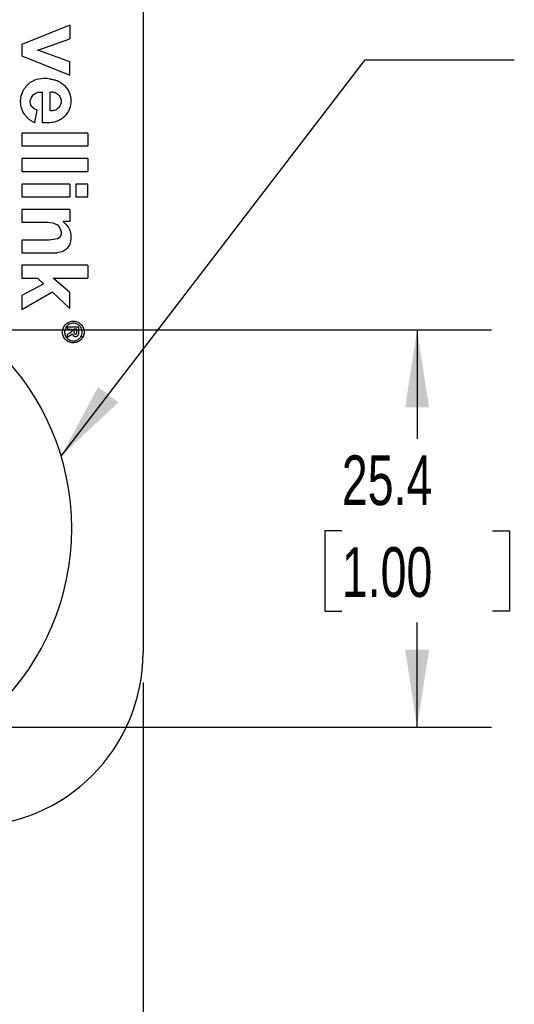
# Model space of a CAD drawing. Header units: millimetres. Extents: x 6 to 273, y 6 to 210.
# Tile 5 of 14: x 149 to 170, y 54 to 96. Entities that reach past the tile are written whole.
import ezdxf

# ---------------------------------------------------------------- set-up
doc = ezdxf.new("R2010")
doc.units = ezdxf.units.MM
doc.layers.add('DIMENSIONS', color=140, linetype='Continuous', lineweight=25)
doc.styles.add('SLDTEXTSTYLE0', font='TXT', dxfattribs={"width": 0.7})
doc.dimstyles.new('SLDDIMSTYLE2', dxfattribs={"dimtxt": 2.158008, "dimasz": 3.302, "dimexe": 0, "dimexo": 0.0625, "dimgap": 0.539502, "dimtad": 0, "dimtih": 1, "dimtoh": 1, "dimlfac": 1.5, "dimrnd": 1e-09, "dimzin": 12, "dimdsep": 46, "dimtxsty": 'SLDTEXTSTYLE0', "dimsah": 1, "dimcen": 0.09, "dimadec": 0, "dimazin": 3, "dimtfac": 1, "dimtofl": 0, "dimtmove": 0, "dimatfit": 3, "dimfxl": 0, "dimfrac": 2, "dimtolj": 1, "dimtzin": 12, "dimarcsym": 0})
doc.dimstyles.new('SLDDIMSTYLE5', dxfattribs={"dimtxt": 0.18, "dimasz": 3.302, "dimexe": 0, "dimexo": 0.0625, "dimgap": 0, "dimtad": 0, "dimtih": 1, "dimtoh": 1, "dimdec": 0, "dimrnd": 1e-09, "dimzin": 0, "dimdsep": 46, "dimtxsty": 'Standard', "dimsah": 1, "dimcen": 0.09, "dimadec": 0, "dimazin": 0, "dimtfac": 3.302, "dimtdec": 0, "dimtofl": 0, "dimtmove": 0, "dimatfit": 3, "dimfxl": 0, "dimfrac": 2, "dimtolj": 1, "dimtzin": 0, "dimarcsym": 0})

# ---------------------------------------------------------------- blocks, each defined once
blk = doc.blocks.new('_D_2')
at = {"layer": 'DIMENSIONS'}
for p, q in [((154.634, 68.15), (154.634, 47.056)), ((140.875, 61.03), (140.875, 47.056)), ((140.875, 50.231), (154.634, 50.231)), ((154.634, 50.231), (160.18, 50.231)), ((163.104, 50.231), (162.38, 50.231)), ((162.38, 50.231), (162.38, 46.801)), ((169.517, 50.231), (170.242, 50.231)), ((170.242, 50.231), (170.242, 46.801)), ((162.38, 46.801), (163.104, 46.801)), ((170.242, 46.801), (169.517, 46.801))]:
    blk.add_line(p, q, dxfattribs=at)
for points in [[(140.875, 50.231), (144.177, 49.723), (144.177, 50.739)], [(154.634, 50.231), (151.332, 50.739), (151.332, 49.723)]]:
    blk.add_solid(points, dxfattribs=at)
at = {"layer": 'DIMENSIONS', "char_height": 2.1167, "attachment_point": 1, "style": 'SLDTEXTSTYLE0'}
for s, insert in [('20.6', (163.104, 53.442)), ('0.81', (163.104, 49.529))]:
    blk.add_mtext(s, dxfattribs=dict(at, insert=insert))
blk = doc.blocks.new('_D_3')
at = {"layer": 'DIMENSIONS'}
for p, q in [((146.091, 83.179), (169.486, 83.179)), ((166.311, 83.179), (166.311, 78.525)), ((163.104, 74.613), (162.38, 74.613)), ((162.38, 74.613), (162.38, 71.183)), ((169.517, 74.613), (170.242, 74.613)), ((170.242, 74.613), (170.242, 71.183)), ((162.38, 71.183), (163.104, 71.183)), ((170.242, 71.183), (169.517, 71.183)), ((166.311, 66.245), (166.311, 70.7)), ((146.091, 66.245), (169.486, 66.245))]:
    blk.add_line(p, q, dxfattribs=at)
for points in [[(166.311, 83.179), (165.803, 79.877), (166.819, 79.877)], [(166.311, 66.245), (166.819, 69.547), (165.803, 69.547)]]:
    blk.add_solid(points, dxfattribs=at)
at = {"layer": 'DIMENSIONS', "char_height": 2.1167, "attachment_point": 1, "style": 'SLDTEXTSTYLE0'}
for s, insert in [('25.4', (163.104, 77.824)), ('1.00', (163.104, 73.911))]:
    blk.add_mtext(s, dxfattribs=dict(at, insert=insert))

msp = doc.modelspace()

# ---------------------------------------------------------------- linework, layer by layer
for p, q in [((154.633648, 105.403669), (154.633648, 69.420336)), ((151.508046, 96.157312), (149.472951, 95.331926)), ((151.508046, 96.157312), (151.508046, 95.581476)), ((149.472951, 95.331926), (149.472951, 94.845618)), ((150.19617, 95.104925), (151.508046, 95.581476)), ((149.472951, 94.845618), (151.508046, 94.031258)), ((150.148215, 95.082987), (150.148215, 95.104925)), ((150.148215, 95.104925), (150.19617, 95.104925)), ((150.19617, 95.07814), (150.148215, 95.082987)), ((151.508046, 94.595002), (150.19617, 95.07814)), ((151.508046, 94.031258), (151.508046, 94.595002)), ((150.023374, 93.816284), (149.96148, 93.794192)), ((150.097911, 93.844112), (150.023374, 93.816284)), ((150.39379, 93.880141), (150.097911, 93.844112)), ((150.542849, 93.880141), (150.39379, 93.880141)), ((150.670961, 93.856846), (150.542849, 93.880141)), ((149.86132, 93.053246), (149.954649, 93.187009)), ((149.954649, 93.187009), (150.047998, 93.255698)), ((150.047998, 93.255698), (150.181371, 93.305492)), ((150.181371, 93.305492), (150.339451, 93.305492)), ((150.339451, 93.305492), (150.339451, 91.998116)), ((150.670961, 92.516054), (150.670961, 93.305492)), ((149.828117, 92.927481), (149.86132, 93.053246)), ((149.844718, 92.791143), (149.828117, 92.927481)), ((149.882269, 92.690563), (149.844718, 92.791143)), ((150.001323, 92.590498), (149.882269, 92.690563)), ((150.121883, 92.539875), (150.001323, 92.590498)), ((150.023374, 91.998116), (150.121883, 92.539875)), ((150.670961, 91.998116), (150.339451, 91.998116)), ((152.283494, 91.551109), (149.472951, 91.551109)), ((149.472951, 91.551109), (149.472951, 91.016591)), ((152.283494, 91.551109), (152.283494, 91.016591)), ((149.472951, 91.016591), (152.283494, 91.016591)), ((152.283494, 90.471703), (149.472951, 90.471703)), ((149.472951, 90.471703), (149.472951, 89.916716)), ((152.283494, 90.471703), (152.283494, 89.916716)), ((149.472951, 89.916716), (152.283494, 89.916716)), ((151.508046, 89.386913), (149.472951, 89.386913)), ((149.472951, 89.386913), (149.472951, 88.836636)), ((151.508046, 89.386913), (151.508046, 88.836636)), ((152.283494, 89.386913), (151.769069, 89.386913)), ((151.769069, 89.386913), (151.769069, 88.836636)), ((152.283494, 88.836636), (152.283494, 89.386913)), ((149.472951, 88.836636), (151.508046, 88.836636)), ((151.769069, 88.836636), (152.283494, 88.836636)), ((151.508046, 88.305656), (149.472951, 88.305656)), ((149.472951, 88.305656), (149.472951, 87.761004)), ((151.508046, 88.305656), (151.508046, 87.793413)), ((149.472951, 87.761004), (150.555433, 87.761004)), ((150.555433, 87.761004), (150.794787, 87.727706)), ((150.794787, 87.727706), (150.984226, 87.649512)), ((151.225116, 87.793413), (151.225116, 87.779885)), ((151.508046, 87.793413), (151.225116, 87.793413)), ((151.225116, 87.779885), (151.255443, 87.756389)), ((151.255443, 87.756389), (151.324736, 87.691075)), ((151.324736, 87.691075), (151.398249, 87.607949)), ((150.984226, 87.649512), (151.063613, 87.568931)), ((151.063613, 87.568931), (151.122445, 87.438109)), ((151.122445, 87.438109), (151.140975, 87.345952)), ((151.140975, 87.345952), (151.140975, 87.254624)), ((151.398249, 87.607949), (151.457624, 87.529913)), ((151.457624, 87.529913), (151.508046, 87.417793)), ((151.508046, 87.417793), (151.554745, 87.232101)), ((150.628064, 86.996607), (149.472951, 86.996607)), ((149.472951, 86.996607), (149.472951, 86.456153)), ((150.907499, 87.033297), (150.628064, 86.996607)), ((150.989509, 87.049787), (150.907499, 87.033297)), ((151.059324, 87.098144), (150.989509, 87.049787)), ((151.112815, 87.16172), (151.059324, 87.098144)), ((151.140975, 87.254624), (151.112815, 87.16172)), ((151.544345, 86.944713), (151.508046, 86.824951)), ((151.554745, 87.048501), (151.544345, 86.944713)), ((151.554745, 87.232101), (151.554745, 87.048501)), ((149.472951, 86.456153), (150.977264, 86.456153)), ((151.103386, 86.481512), (150.977264, 86.456153)), ((151.189342, 86.503129), (151.103386, 86.481512)), ((151.247828, 86.529431), (151.189342, 86.503129)), ((151.334391, 86.589389), (151.247828, 86.529431)), ((151.385118, 86.639365), (151.334391, 86.589389)), ((151.445756, 86.711433), (151.385118, 86.639365)), ((151.508046, 86.824951), (151.445756, 86.711433)), ((152.283494, 85.92467), (149.471071, 85.92467)), ((149.471071, 85.92467), (149.471071, 85.372341)), ((152.283494, 85.92467), (152.283494, 85.372341)), ((149.471071, 85.372341), (150.131196, 85.372341)), ((150.131196, 85.372341), (150.379114, 85.149238)), ((151.508046, 84.769674), (150.806393, 85.372341)), ((150.806393, 85.372341), (152.283494, 85.372341)), ((150.379114, 85.126194), (149.471071, 84.638077)), ((149.471071, 84.045501), (150.74897, 84.779749)), ((150.379114, 85.149238), (150.379114, 85.126194)), ((150.74897, 84.779749), (150.77294, 84.779749)), ((150.77294, 84.779749), (151.497606, 84.094688)), ((151.508046, 84.094688), (151.508046, 84.769674)), ((149.471071, 84.638077), (149.471071, 84.045501)), ((151.497606, 84.094688), (151.508046, 84.094688)), ((151.900523, 83.282305), (151.39938, 83.282305)), ((151.39938, 83.282305), (151.39938, 83.196742)), ((151.39938, 83.196742), (151.607639, 83.196742)), ((151.594622, 83.099664), (151.508046, 83.025511)), ((151.607639, 83.134947), (151.594622, 83.099664)), ((151.607639, 83.196742), (151.607639, 83.134947)), ((151.814447, 83.196742), (151.681221, 83.196742)), ((151.681221, 83.196742), (151.681221, 83.074777)), ((151.681221, 83.074777), (151.691761, 83.044342)), ((151.814447, 83.014368), (151.814447, 83.196742)), ((151.900214, 83.001142), (151.900523, 83.282305)), ((151.508046, 83.025511), (151.39938, 82.976773)), ((151.39938, 82.976773), (151.39938, 82.865892)), ((151.39938, 82.865892), (151.457624, 82.892016)), ((151.457624, 82.892016), (151.519858, 82.929659)), ((151.519858, 82.929659), (151.6211, 83.001142)), ((151.6211, 83.001142), (151.632745, 83.001142)), ((151.632745, 83.001142), (151.635755, 82.976773)), ((151.635755, 82.976773), (151.656886, 82.929659)), ((151.656886, 82.929659), (151.705556, 82.904213)), ((151.691761, 83.044342), (151.714564, 83.012046)), ((151.705556, 82.904213), (151.741816, 82.890836)), ((151.714564, 83.012046), (151.749862, 82.988957)), ((151.741816, 82.890836), (151.784622, 82.890836)), ((151.749862, 82.988957), (151.769069, 82.988957)), ((151.769069, 82.988957), (151.794808, 83.000502)), ((151.784622, 82.890836), (151.814447, 82.904213)), ((151.794808, 83.000502), (151.814447, 83.014368)), ((151.814447, 82.904213), (151.850485, 82.929659)), ((151.850485, 82.929659), (151.876777, 82.956313)), ((151.876777, 82.956313), (151.900214, 83.001142)), ((152.061519, 82.853583), (151.989791, 82.894675)), ((152.061939, 82.854315), (151.990134, 82.895275))]:
    msp.add_line(p, q)
for centre, radius, start, end in [((140.875315, 74.712002), 10.7188, 0, 90), ((140.875315, 74.712002), 10.7188, 270, 0), ((147.225315, 69.420336), 7.408333, 270, 0)]:
    msp.add_arc(centre, radius, start, end)
for points, knots in [([(150.023374, 91.998116), (150.002312, 92.007413), (149.960264, 92.025974), (149.899861, 92.059299), (149.841725, 92.096532), (149.766396, 92.152634), (149.678755, 92.233746), (149.558479, 92.383362), (149.452406, 92.597516), (149.403583, 92.875859), (149.433125, 93.156922), (149.524134, 93.377602), (149.633728, 93.535281), (149.731363, 93.638631), (149.840465, 93.727415), (149.921108, 93.771914), (149.96148, 93.794192)], [0, 0, 0, 0, 0.030674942, 0.061238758, 0.091841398, 0.122632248, 0.18635038, 0.250375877, 0.377777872, 0.500035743, 0.622293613, 0.749695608, 0.813412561, 0.877439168, 0.938641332, 1, 1, 1, 1]), ([(150.670961, 93.856846), (150.693754, 93.855322), (150.739172, 93.852284), (150.806524, 93.841456), (150.872798, 93.826045), (150.937972, 93.8056), (151.037289, 93.766356), (151.165188, 93.694992), (151.305037, 93.57426), (151.419395, 93.428765), (151.525481, 93.216894), (151.579775, 92.927481), (151.525522, 92.638295), (151.419523, 92.426395), (151.305352, 92.28103), (151.165374, 92.160106), (151.024292, 92.081307), (150.89551, 92.033943), (150.784528, 92.007263), (150.70893, 92.001174), (150.670961, 91.998116)], [0, 0, 0, 0, 0.024199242, 0.048221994, 0.072198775, 0.096260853, 0.120538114, 0.185317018, 0.250337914, 0.315117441, 0.380137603, 0.500021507, 0.619905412, 0.684684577, 0.7497052, 0.814484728, 0.879504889, 0.919718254, 0.959679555, 1, 1, 1, 1]), ([(150.670961, 93.305492), (150.685299, 93.307573), (150.713836, 93.311713), (150.757132, 93.31203), (150.800264, 93.307892), (150.85771, 93.295987), (150.927555, 93.269226), (151.024197, 93.203866), (151.115358, 93.08552), (151.15445, 92.910777), (151.115354, 92.736012), (151.024355, 92.617909), (150.927749, 92.552364), (150.844645, 92.520738), (150.757301, 92.50613), (150.69978, 92.512741), (150.670961, 92.516054)], [0, 0, 0, 0, 0.03118641, 0.062069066, 0.093015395, 0.124390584, 0.188279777, 0.252676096, 0.373976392, 0.500084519, 0.626192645, 0.747492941, 0.811383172, 0.875778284, 0.93776159, 1, 1, 1, 1]), ([(152.061519, 82.853583), (152.051323, 82.837193), (152.030983, 82.804501), (151.992836, 82.760719), (151.941112, 82.713775), (151.871671, 82.668984), (151.754403, 82.624091), (151.598869, 82.614444), (151.427393, 82.673796), (151.289578, 82.791929), (151.204895, 82.958914), (151.193578, 83.145797), (151.252757, 83.317394), (151.370852, 83.455239), (151.53779, 83.540003), (151.724673, 83.551413), (151.896284, 83.492282), (152.034233, 83.37437), (152.104421, 83.235561), (152.125211, 83.111652), (152.121039, 83.019766), (152.101092, 82.932026), (152.075007, 82.880252), (152.061939, 82.854315)], [0, 0, 0, 0, 0.020090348, 0.040074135, 0.060270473, 0.092767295, 0.125504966, 0.190392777, 0.25034414, 0.310295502, 0.375183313, 0.440071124, 0.500022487, 0.559973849, 0.62486166, 0.689749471, 0.749700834, 0.809652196, 0.874540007, 0.907037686, 0.939774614, 0.969828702, 1, 1, 1, 1]), ([(151.990134, 82.895275), (151.997421, 82.909173), (152.011963, 82.936902), (152.026944, 82.9817), (152.038567, 83.037307), (152.041364, 83.104476), (152.024535, 83.205225), (151.967194, 83.318304), (151.854902, 83.414109), (151.715256, 83.462083), (151.563243, 83.452661), (151.427509, 83.383584), (151.331547, 83.271364), (151.283536, 83.131732), (151.292882, 82.979719), (151.361894, 82.843946), (151.474086, 82.747955), (151.613632, 82.699794), (151.739888, 82.70777), (151.835362, 82.744241), (151.89808, 82.785025), (151.951423, 82.835177), (151.976981, 82.874811), (151.989791, 82.894675)], [0, 0, 0, 0, 0.020077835, 0.040061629, 0.060269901, 0.092739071, 0.125504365, 0.190392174, 0.250343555, 0.310294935, 0.375182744, 0.440070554, 0.500021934, 0.559973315, 0.624861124, 0.689748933, 0.749700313, 0.809651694, 0.874539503, 0.907009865, 0.939774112, 0.969815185, 1, 1, 1, 1])]:
    msp.add_open_spline(points, degree=3, knots=knots)

# ---------------------------------------------------------------- dimensions: what is measured, and where the dimension line sits
at = {"layer": 'DIMENSIONS'}
for base, p1, p2, angle, picture, middle in [((166.310768, 83.178669), (144.820781, 66.245336), (144.820781, 83.178669), 90, '_D_3', (166.310768, 74.61252)), ((154.633648, 50.230522), (140.875315, 62.299869), (154.633648, 69.420336), 0, '_D_2', (166.310768, 50.230522))]:
    dim = msp.add_linear_dim(base=base, p1=p1, p2=p2, angle=angle, dimstyle='SLDDIMSTYLE2', dxfattribs=at)
    dim.commit()
    dim.dimension.update_dxf_attribs({"geometry": picture, "text_midpoint": middle, "dimtype": 160})

# ---------------------------------------------------------------- leaders
msp.add_leader([(151.141122, 77.795161), (164.103164, 94.682356), (170.453164, 94.682356)], dimstyle='SLDDIMSTYLE5', dxfattribs=at)

doc.saveas('drawing.dxf')
